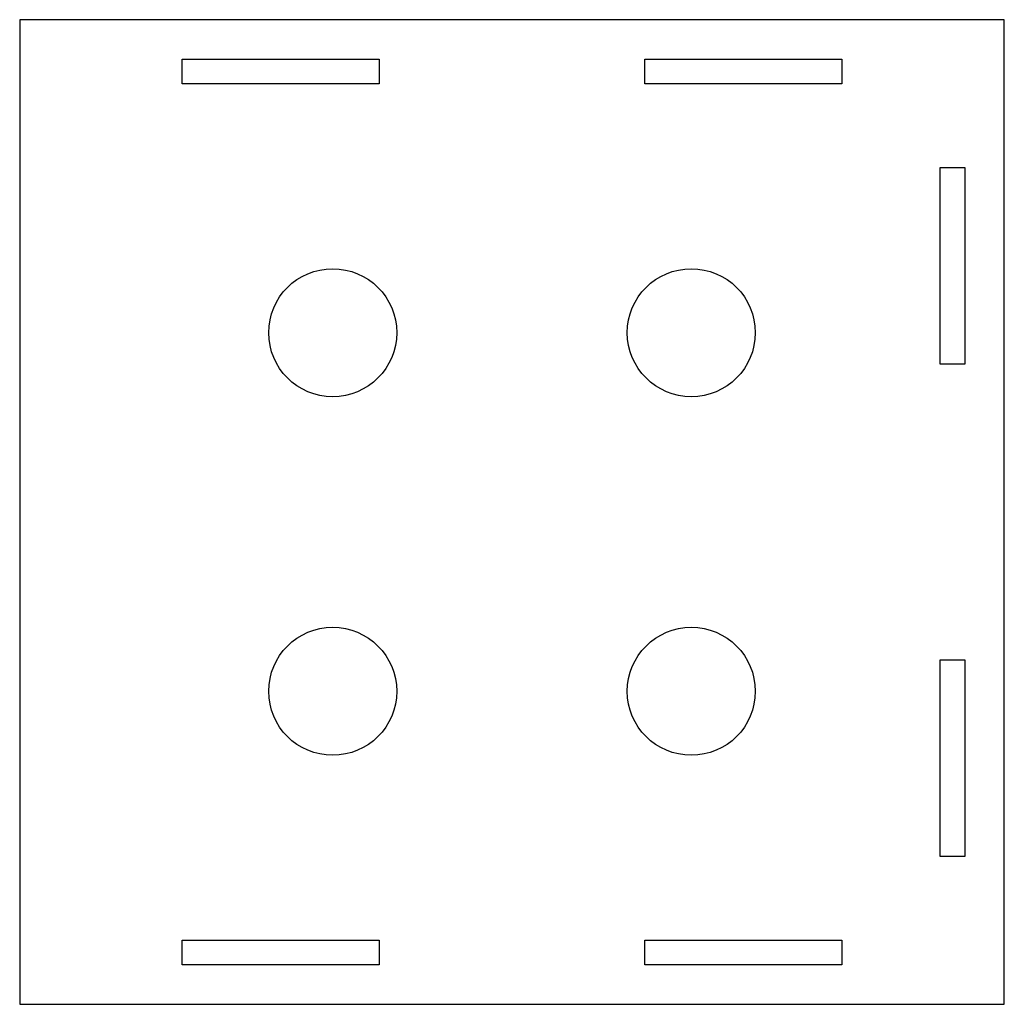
# Model space of a CAD drawing. Header units: millimetres. Extents: x -65 to 35, y -96 to 4.
import ezdxf

# ---------------------------------------------------------------- set-up
doc = ezdxf.new("R2010")
doc.units = ezdxf.units.MM

msp = doc.modelspace()

# ---------------------------------------------------------------- linework, layer by layer
for points in [[(-65, 4), (-65, -96), (35, -96), (35, 4)], [(-28.5, 0), (-28.5, -2.5), (-48.5, -2.5), (-48.5, 0)], [(-1.5, 0), (18.5, 0), (18.5, -2.5), (-1.5, -2.5)], [(31, -11), (31, -31), (28.5, -31), (28.5, -11)], [(31, -61), (31, -81), (28.5, -81), (28.5, -61)], [(-28.5, -92), (-48.5, -92), (-48.5, -89.5), (-28.5, -89.5)], [(-1.5, -92), (-1.5, -89.5), (18.5, -89.5), (18.5, -92)]]:
    msp.add_lwpolyline(points, close=True)
for centre in [(-33.21, -27.79), (3.21, -27.79), (-33.21, -64.21), (3.21, -64.21)]:
    msp.add_circle(centre, 6.5)

doc.saveas('drawing.dxf')
